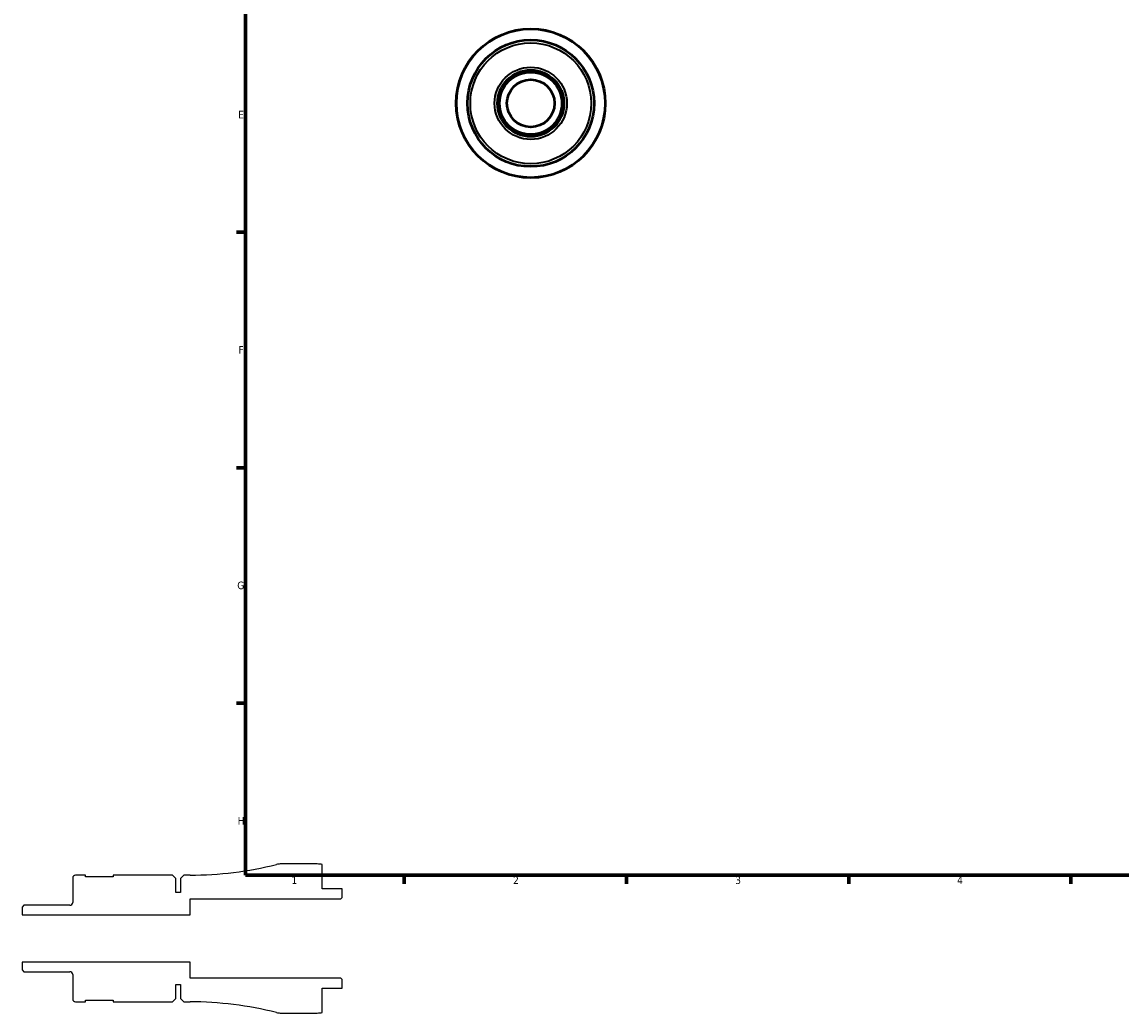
# Model space of a CAD drawing. Header units: millimetres. Extents: x -51 to 904, y -24 to 594.
# Tile 1 of 6: x -51 to 296, y -24 to 289. Entities that reach past the tile are written whole.
import ezdxf

# ---------------------------------------------------------------- set-up
doc = ezdxf.new("R2010")
doc.units = ezdxf.units.MM
for name, color, linetype, lineweight in [('Border (ANSI)', 7, 'Continuous', 70), ('Visible (ANSI)', 7, 'Continuous', 50), ('Visible Narrow (ANSI)', 7, 'Continuous', 35)]:
    doc.layers.add(name, color=color, linetype=linetype, lineweight=lineweight)
doc.styles.add('Note Text (ANSI)', font='tahoma.ttf')

# ---------------------------------------------------------------- blocks, each defined once
blk = doc.blocks.new('Borders Default Border')
at = {"layer": 'Border (ANSI)'}
for p, q in [((20, 222.75), (17.2, 222.75)), ((20, 148.5), (17.2, 148.5)), ((20, 74.25), (17.2, 74.25)), ((70.08, 20), (70.08, 17.2)), ((140.17, 20), (140.17, 17.2)), ((210.25, 20), (210.25, 17.2)), ((280.33, 20), (280.33, 17.2))]:
    blk.add_line(p, q, dxfattribs=at)
at = {"layer": 'Border (ANSI)', "flags": 128}
blk.add_lwpolyline([(20, 20), (20, 574), (821, 574), (821, 20), (20, 20)], dxfattribs=at)
at = {"layer": 'Border (ANSI)', "color": 5, "true_color": 0x0000ff, "char_height": 2.4, "attachment_point": 7, "style": 'Note Text (ANSI)'}
for s, insert in [('E', (17.71, 258.68)), ('F', (17.78, 184.43)), ('G', (17.4, 110.13)), ('H', (17.53, 35.93)), ('1', (34.5, 17.2)), ('2', (104.4, 17.2)), ('3', (174.46, 17.15)), ('4', (244.45, 17.2))]:
    blk.add_mtext(s, dxfattribs=dict(at, insert=insert))

msp = doc.modelspace()

# ---------------------------------------------------------------- linework, layer by layer
for p, q in [((42.624, 23.5), (30.9279, 23.5)), ((44.199, 15.625), (44.199, 23.3409)), ((-34.501, 19.05), (-34.501, 11.4025)), ((-30.5135, 19.975), (-33.576, 19.975)), ((-30.5135, 19.475), (-30.5135, 19.975)), ((-21.7635, 19.475), (-30.5135, 19.475)), ((-3.016, 19.975), (-21.7635, 19.975)), ((-21.7635, 19.975), (-21.7635, 19.475)), ((-2.016, 18.975), (-3.016, 19.975)), ((-2.016, 14.5), (-2.016, 18.975)), ((0.499, 19.975), (-0.501, 18.975)), ((-0.501, 18.975), (-0.501, 14.5)), ((2.499, 19.975), (0.499, 19.975)), ((-0.501, 14.5), (-2.016, 14.5)), ((50.499, 15.625), (44.199, 15.625)), ((50.499, 12.97), (50.499, 15.625)), ((-49.8724, 10.4775), (-50.501, 9.8488)), ((-35.426, 10.4775), (-49.8724, 10.4775)), ((2.499, 7.5), (2.499, 12.5)), ((2.499, 12.5), (50.029, 12.5)), ((50.029, 12.5), (50.499, 12.97)), ((-50.501, 9.8488), (-50.501, 7.5)), ((-50.501, 7.5), (2.499, 7.5)), ((2.499, -7.5), (-50.501, -7.5)), ((-50.501, -7.5), (-50.501, -9.8488)), ((-50.501, -9.8488), (-49.8724, -10.4775)), ((2.499, -12.5), (2.499, -7.5)), ((-49.8724, -10.4775), (-35.426, -10.4775)), ((-34.501, -11.4025), (-34.501, -19.05)), ((50.029, -12.5), (2.499, -12.5)), ((50.499, -12.97), (50.029, -12.5)), ((50.499, -15.625), (50.499, -12.97)), ((-2.016, -18.975), (-2.016, -14.5)), ((-2.016, -14.5), (-0.501, -14.5)), ((-0.501, -14.5), (-0.501, -18.975)), ((44.199, -23.3409), (44.199, -15.625)), ((44.199, -15.625), (50.499, -15.625)), ((-33.576, -19.975), (-30.5135, -19.975)), ((-30.5135, -19.975), (-30.5135, -19.475)), ((-30.5135, -19.475), (-21.7635, -19.475)), ((-21.7635, -19.475), (-21.7635, -19.975)), ((-21.7635, -19.975), (-3.016, -19.975)), ((-3.016, -19.975), (-2.016, -18.975)), ((-0.501, -18.975), (0.499, -19.975)), ((0.499, -19.975), (2.499, -19.975)), ((30.9279, -23.5), (42.624, -23.5))]:
    msp.add_line(p, q)
for centre, major_axis, start_param, end_param in [((2.499, 131.6759), (-108.3182, -27.281), 1.32406827, 1.57079633), ((30.9279, 18.8), (-4.7, 0), 4.71238898, 4.95911704), ((42.624, 15.625), (-7.7159, 1.575), 4.71238898, 4.9137469), ((-33.576, 19.05), (-0.925, 0), 4.71238898, 6.28318531), ((-35.426, 11.4025), (0, -0.925), 0, 1.57079633), ((-35.426, -11.4025), (0.925, 0), 0, 1.57079633), ((-33.576, -19.05), (0, -0.925), 4.71238898, 6.28318531), ((2.499, -131.6759), (111.7009, 0), 1.32406827, 1.57079633), ((30.9279, -18.8), (4.5577, -1.1479), 4.71238898, 4.95911704), ((42.624, -15.625), (7.875, 0), 4.71238898, 4.9137469)]:
    msp.add_ellipse(centre, major_axis=major_axis, ratio=1, start_param=start_param, end_param=end_param)
at = {"layer": 'Visible (ANSI)'}
for radius in [23.5, 19.975, 10.4775, 9.8488, 7.5]:
    msp.add_circle((109.9585, 263.4274), radius, dxfattribs=at)
at = {"layer": 'Visible Narrow (ANSI)'}
for radius in [23.3577, 19.05, 11.4025]:
    msp.add_circle((109.9585, 263.4274), radius, dxfattribs=at)

# ---------------------------------------------------------------- block references
msp.add_blockref('Borders Default Border', (0, 0))

doc.saveas('drawing.dxf')
